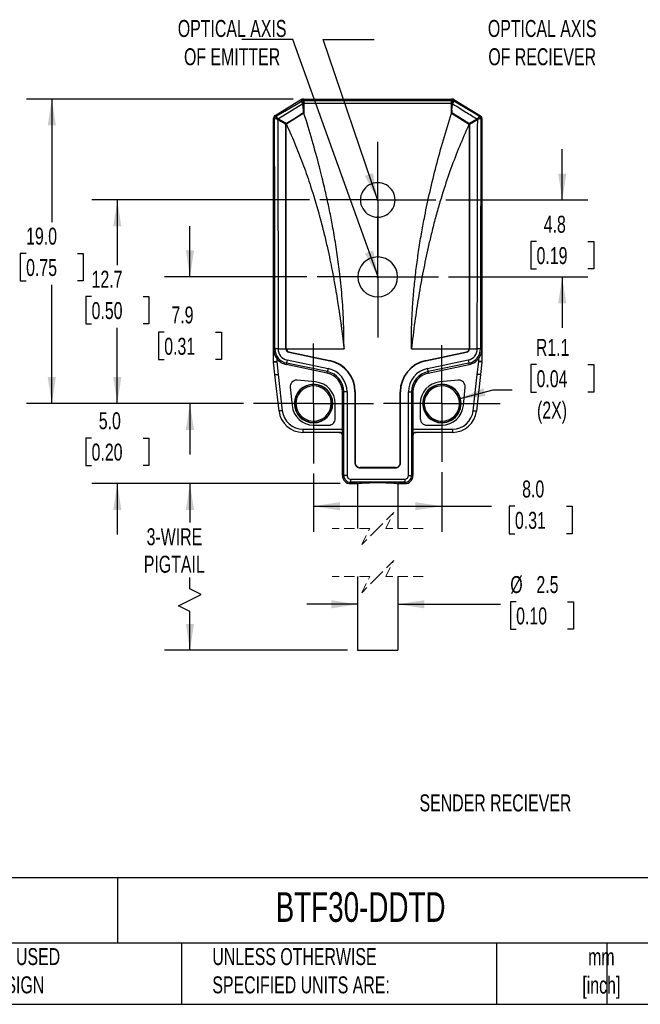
# Model space of a CAD drawing. Header units: millimetres. Extents: x 3 to 137, y 3 to 105.
# Tile 2 of 5: x 72 to 110, y 3 to 65. Entities that reach past the tile are written whole.
import ezdxf

# ---------------------------------------------------------------- set-up
doc = ezdxf.new("R2010")
doc.units = ezdxf.units.MM
doc.header["$LTSCALE"] = 0.5
doc.linetypes.add('CENTERX2', pattern=[20.32, 12.7, -2.54, 2.54, -2.54])
doc.linetypes.add('HIDDEN', pattern=[1.905, 1.27, -0.635])
doc.layers.add('CENTER', color=40, linetype='CENTERX2')
doc.layers.add('DIMENSIONS', color=140, linetype='Continuous', lineweight=25)
doc.layers.add('TEXT', color=140, linetype='Continuous', lineweight=25)
doc.styles.add('SLDTEXTSTYLE0', font='TXT', dxfattribs={"width": 0.7})
doc.dimstyles.new('SLDDIMSTYLE0', dxfattribs={"dimtxt": 1.079004, "dimasz": 1.651, "dimexe": 0, "dimexo": 0.0625, "dimgap": 0.269751, "dimtad": 0, "dimtih": 1, "dimtoh": 1, "dimrnd": 1e-09, "dimzin": 12, "dimdsep": 46, "dimtxsty": 'SLDTEXTSTYLE0', "dimsah": 1, "dimcen": 0.09, "dimadec": 0, "dimazin": 3, "dimtfac": 1, "dimtmove": 0, "dimatfit": 0, "dimfxl": 0, "dimfrac": 2, "dimtolj": 1, "dimtzin": 12, "dimarcsym": 0})
doc.dimstyles.new('SLDDIMSTYLE1', dxfattribs={"dimtxt": 1.079004, "dimasz": 1.651, "dimexe": 0, "dimexo": 0.0625, "dimgap": 0.269751, "dimtad": 0, "dimtih": 1, "dimtoh": 1, "dimrnd": 1e-09, "dimzin": 12, "dimdsep": 46, "dimtxsty": 'SLDTEXTSTYLE0', "dimsah": 1, "dimcen": 0.09, "dimadec": 0, "dimazin": 3, "dimtfac": 1, "dimtofl": 0, "dimtmove": 0, "dimatfit": 3, "dimfxl": 0, "dimfrac": 2, "dimtolj": 1, "dimtzin": 12, "dimarcsym": 0})
doc.dimstyles.new('SLDDIMSTYLE2', dxfattribs={"dimtxt": 1.079004, "dimasz": 1.651, "dimexe": 0, "dimexo": 0.0625, "dimgap": 0.269751, "dimtad": 0, "dimtih": 1, "dimtoh": 1, "dimrnd": 1e-09, "dimzin": 4, "dimdsep": 46, "dimtxsty": 'SLDTEXTSTYLE0', "dimsah": 1, "dimcen": 0.09, "dimadec": 0, "dimazin": 1, "dimtfac": 1, "dimtofl": 0, "dimtmove": 0, "dimatfit": 3, "dimfxl": 0, "dimfrac": 2, "dimtolj": 1, "dimtzin": 12, "dimarcsym": 0})
doc.dimstyles.new('SLDDIMSTYLE3', dxfattribs={"dimtxt": 1.079004, "dimasz": 1.651, "dimexe": 0, "dimexo": 0.0625, "dimgap": 0.269751, "dimtad": 0, "dimtih": 1, "dimtoh": 1, "dimrnd": 1e-09, "dimzin": 12, "dimdsep": 46, "dimtxsty": 'SLDTEXTSTYLE0', "dimsah": 1, "dimcen": 0, "dimadec": 0, "dimazin": 3, "dimtfac": 1, "dimtofl": 0, "dimtmove": 0, "dimatfit": 3, "dimfxl": 0, "dimfrac": 2, "dimtolj": 1, "dimtzin": 12, "dimarcsym": 0})
doc.dimstyles.new('SLDDIMSTYLE4', dxfattribs={"dimtxt": 1.079004, "dimasz": 1.651, "dimexe": 0, "dimexo": 0.0625, "dimgap": 0.269751, "dimtad": 0, "dimtih": 1, "dimtoh": 1, "dimrnd": 1e-09, "dimzin": 4, "dimdsep": 46, "dimtxsty": 'SLDTEXTSTYLE0', "dimsah": 1, "dimcen": 0.09, "dimadec": 0, "dimazin": 1, "dimtfac": 1, "dimtmove": 0, "dimatfit": 0, "dimfxl": 0, "dimfrac": 2, "dimtolj": 1, "dimtzin": 12, "dimarcsym": 0})
doc.dimstyles.new('SLDDIMSTYLE7', dxfattribs={"dimtxt": 0.18, "dimasz": 1.651, "dimexe": 0, "dimexo": 0.0625, "dimgap": 0, "dimtad": 0, "dimtih": 1, "dimtoh": 1, "dimdec": 0, "dimrnd": 1e-09, "dimzin": 0, "dimdsep": 46, "dimtxsty": 'Standard', "dimsah": 1, "dimcen": 0.09, "dimadec": 0, "dimazin": 0, "dimtfac": 1.651, "dimtdec": 0, "dimtofl": 0, "dimtmove": 0, "dimatfit": 3, "dimfxl": 0, "dimfrac": 2, "dimtolj": 1, "dimtzin": 0, "dimarcsym": 0})

# ---------------------------------------------------------------- blocks, each defined once
blk = doc.blocks.new('_D')
at = {"layer": 'DIMENSIONS'}
for p, q in [((82.407, 48.562), (82.407, 51.737)), ((89.696, 48.562), (80.819, 48.562)), ((80.804, 45.113), (80.441, 45.113)), ((80.441, 45.113), (80.441, 43.398)), ((84.01, 45.113), (84.372, 45.113)), ((84.372, 45.113), (84.372, 43.398)), ((80.441, 43.398), (80.804, 43.398)), ((84.372, 43.398), (84.01, 43.398)), ((85.739, 40.662), (80.819, 40.662)), ((82.407, 40.662), (82.407, 37.487))]:
    blk.add_line(p, q, dxfattribs=at)
for points in [[(82.407, 48.562), (82.661, 50.213), (82.153, 50.213)], [(82.407, 40.662), (82.153, 39.011), (82.661, 39.011)]]:
    blk.add_solid(points, dxfattribs=at)
at = {"layer": 'DIMENSIONS', "char_height": 1.0583, "attachment_point": 1, "style": 'SLDTEXTSTYLE0'}
for s, insert in [('7.9', (81.252, 46.719)), ('0.31', (80.804, 44.762))]:
    blk.add_mtext(s, dxfattribs=dict(at, insert=insert))
blk = doc.blocks.new('_D_1')
at = {"layer": 'DIMENSIONS'}
for p, q in [((89.861, 53.362), (76.289, 53.362)), ((77.877, 53.362), (77.877, 49.298)), ((76.274, 47.342), (75.911, 47.342)), ((75.911, 47.342), (75.911, 45.627)), ((79.48, 47.342), (79.842, 47.342)), ((79.842, 47.342), (79.842, 45.627)), ((75.911, 45.627), (76.274, 45.627)), ((79.842, 45.627), (79.48, 45.627)), ((77.877, 40.662), (77.877, 45.385)), ((85.739, 40.662), (76.289, 40.662))]:
    blk.add_line(p, q, dxfattribs=at)
for points in [[(77.877, 53.362), (77.623, 51.711), (78.131, 51.711)], [(77.877, 40.662), (78.131, 42.313), (77.623, 42.313)]]:
    blk.add_solid(points, dxfattribs=at)
at = {"layer": 'DIMENSIONS', "char_height": 1.0583, "attachment_point": 1, "style": 'SLDTEXTSTYLE0'}
for s, insert in [('12.7', (76.274, 48.948)), ('0.50', (76.274, 46.991))]:
    blk.add_mtext(s, dxfattribs=dict(at, insert=insert))
blk = doc.blocks.new('_D_2')
at = {"layer": 'DIMENSIONS'}
for p, q in [((88.836, 59.662), (72.205, 59.662)), ((73.793, 59.662), (73.793, 51.985)), ((72.19, 50.028), (71.827, 50.028)), ((71.827, 50.028), (71.827, 48.314)), ((75.396, 50.028), (75.758, 50.028)), ((75.758, 50.028), (75.758, 48.314)), ((71.827, 48.314), (72.19, 48.314)), ((73.793, 40.662), (73.793, 48.072)), ((75.758, 48.314), (75.396, 48.314)), ((85.739, 40.662), (72.205, 40.662))]:
    blk.add_line(p, q, dxfattribs=at)
for points in [[(73.793, 59.662), (73.539, 58.011), (74.047, 58.011)], [(73.793, 40.662), (74.047, 42.313), (73.539, 42.313)]]:
    blk.add_solid(points, dxfattribs=at)
at = {"layer": 'DIMENSIONS', "char_height": 1.0583, "attachment_point": 1, "style": 'SLDTEXTSTYLE0'}
for s, insert in [('19.0', (72.19, 51.634)), ('0.75', (72.19, 49.678))]:
    blk.add_mtext(s, dxfattribs=dict(at, insert=insert))
blk = doc.blocks.new('_D_3')
at = {"layer": 'DIMENSIONS'}
for p, q in [((104.018, 43.087), (103.656, 43.087)), ((103.656, 43.087), (103.656, 41.372)), ((107.224, 43.087), (107.587, 43.087)), ((107.587, 43.087), (107.587, 41.372)), ((99.177, 40.947), (101.314, 41.52)), ((101.314, 41.52), (102.5, 41.52)), ((103.656, 41.372), (104.018, 41.372)), ((107.587, 41.372), (107.224, 41.372))]:
    blk.add_line(p, q, dxfattribs=at)
blk.add_solid([(99.177, 40.947), (100.837, 41.129), (100.706, 41.62)], dxfattribs=at)
at = {"layer": 'DIMENSIONS', "char_height": 1.0583, "attachment_point": 1, "style": 'SLDTEXTSTYLE0'}
for s, insert in [('R1.1', (103.976, 44.692)), ('0.04', (104.018, 42.736)), ('(2X)', (104.048, 40.78))]:
    blk.add_mtext(s, dxfattribs=dict(at, insert=insert))
blk = doc.blocks.new('_D_4')
at = {"layer": 'DIMENSIONS'}
for p, q in [((105.621, 53.362), (105.621, 56.537)), ((98.368, 53.362), (107.209, 53.362)), ((104.018, 50.771), (103.656, 50.771)), ((103.656, 50.771), (103.656, 49.056)), ((107.224, 50.771), (107.587, 50.771)), ((107.587, 50.771), (107.587, 49.056)), ((98.533, 48.562), (107.209, 48.562)), ((103.656, 49.056), (104.018, 49.056)), ((105.621, 48.562), (105.621, 45.387)), ((107.587, 49.056), (107.224, 49.056))]:
    blk.add_line(p, q, dxfattribs=at)
for points in [[(105.621, 53.362), (105.875, 55.013), (105.367, 55.013)], [(105.621, 48.562), (105.367, 46.911), (105.875, 46.911)]]:
    blk.add_solid(points, dxfattribs=at)
at = {"layer": 'DIMENSIONS', "char_height": 1.0583, "attachment_point": 1, "style": 'SLDTEXTSTYLE0'}
for s, insert in [('4.8', (104.467, 52.377)), ('0.19', (104.018, 50.42))]:
    blk.add_mtext(s, dxfattribs=dict(at, insert=insert))
blk = doc.blocks.new('_D_5')
at = {"layer": 'DIMENSIONS'}
for p, q in [((102.746, 28.289), (102.384, 28.289)), ((102.384, 28.289), (102.384, 26.574)), ((105.953, 28.289), (106.315, 28.289)), ((106.315, 28.289), (106.315, 26.574)), ((92.864, 28.137), (89.689, 28.137)), ((95.364, 28.137), (101.78, 28.137)), ((102.384, 26.574), (102.746, 26.574)), ((106.315, 26.574), (105.953, 26.574))]:
    blk.add_line(p, q, dxfattribs=at)
for points in [[(92.864, 28.137), (91.213, 28.391), (91.213, 27.883)], [(95.364, 28.137), (97.015, 27.883), (97.015, 28.391)]]:
    blk.add_solid(points, dxfattribs=at)
at = {"layer": 'DIMENSIONS', "char_height": 1.0583, "attachment_point": 1, "style": 'SLDTEXTSTYLE0'}
for s, insert in [('%%c', (102.381, 29.895)), ('2.5', (104.01, 29.895)), ('0.10', (102.746, 27.938))]:
    blk.add_mtext(s, dxfattribs=dict(at, insert=insert))
blk = doc.blocks.new('_D_6')
at = {"layer": 'DIMENSIONS'}
for p, q in [((91.779, 35.663), (80.819, 35.663)), ((82.407, 35.663), (82.407, 33.228)), ((82.407, 29.094), (82.407, 29.799)), ((83.112, 28.741), (82.407, 29.094)), ((81.701, 28.035), (83.112, 28.741)), ((82.407, 27.683), (81.701, 28.035)), ((82.407, 25.263), (82.407, 27.683)), ((92.229, 25.263), (80.819, 25.263))]:
    blk.add_line(p, q, dxfattribs=at)
for points in [[(82.407, 35.663), (82.153, 34.012), (82.661, 34.012)], [(82.407, 25.263), (82.661, 26.914), (82.153, 26.914)]]:
    blk.add_solid(points, dxfattribs=at)
at = {"layer": 'DIMENSIONS', "char_height": 1.0583, "attachment_point": 1, "style": 'SLDTEXTSTYLE0'}
for s, insert in [('3-WIRE', (79.705, 32.878)), ('PIGTAIL', (79.529, 31.163))]:
    blk.add_mtext(s, dxfattribs=dict(at, insert=insert))
blk = doc.blocks.new('_D_7')
at = {"layer": 'DIMENSIONS'}
for p, q in [((77.877, 40.662), (77.877, 43.837)), ((85.739, 40.662), (76.289, 40.662)), ((76.274, 38.51), (75.911, 38.51)), ((75.911, 38.51), (75.911, 36.795)), ((79.48, 38.51), (79.842, 38.51)), ((79.842, 38.51), (79.842, 36.795)), ((75.911, 36.795), (76.274, 36.795)), ((79.842, 36.795), (79.48, 36.795)), ((91.779, 35.663), (76.289, 35.663)), ((77.877, 35.663), (77.877, 32.488))]:
    blk.add_line(p, q, dxfattribs=at)
for points in [[(77.877, 40.662), (78.131, 42.313), (77.623, 42.313)], [(77.877, 35.663), (77.623, 34.012), (78.131, 34.012)]]:
    blk.add_solid(points, dxfattribs=at)
at = {"layer": 'DIMENSIONS', "char_height": 1.0583, "attachment_point": 1, "style": 'SLDTEXTSTYLE0'}
for s, insert in [('5.0', (76.723, 40.116)), ('0.20', (76.274, 38.159))]:
    blk.add_mtext(s, dxfattribs=dict(at, insert=insert))
blk = doc.blocks.new('_D_8')
at = {"layer": 'DIMENSIONS'}
for p, q in [((90.114, 36.287), (90.114, 32.665)), ((98.114, 36.387), (98.114, 32.665)), ((90.114, 34.253), (98.114, 34.253)), ((98.114, 34.253), (101.21, 34.253)), ((102.672, 34.253), (102.31, 34.253)), ((102.31, 34.253), (102.31, 32.538)), ((105.878, 34.253), (106.241, 34.253)), ((106.241, 34.253), (106.241, 32.538)), ((102.31, 32.538), (102.672, 32.538)), ((106.241, 32.538), (105.878, 32.538))]:
    blk.add_line(p, q, dxfattribs=at)
for points in [[(90.114, 34.253), (91.765, 33.999), (91.765, 34.507)], [(98.114, 34.253), (96.463, 34.507), (96.463, 33.999)]]:
    blk.add_solid(points, dxfattribs=at)
at = {"layer": 'DIMENSIONS', "char_height": 1.0583, "attachment_point": 1, "style": 'SLDTEXTSTYLE0'}
for s, insert in [('8.0', (103.121, 35.858)), ('0.31', (102.672, 33.902))]:
    blk.add_mtext(s, dxfattribs=dict(at, insert=insert))
blk = doc.blocks.new('SW_CENTERMARKSYMBOL_0')
at = {"layer": 'CENTER', "color": 0}
for p, q in [((0, 2.54), (0, 3.619)), ((0, 0), (0, 2.54)), ((-2.54, 0), (-3.619, 0)), ((0, 0), (-2.54, 0)), ((0, 0), (0, -2.54)), ((0, 0), (2.54, 0)), ((2.54, 0), (3.619, 0)), ((0, -2.54), (0, -3.619))]:
    blk.add_line(p, q, dxfattribs=at)
blk = doc.blocks.new('SW_CENTERMARKSYMBOL_1')
at = {"layer": 'CENTER', "color": 0}
for p, q in [((0, 2.54), (0, 3.784)), ((0, 0), (0, 2.54)), ((-2.54, 0), (-3.784, 0)), ((0, 0), (-2.54, 0)), ((0, 0), (0, -2.54)), ((0, 0), (2.54, 0)), ((2.54, 0), (3.784, 0)), ((0, -2.54), (0, -3.784))]:
    blk.add_line(p, q, dxfattribs=at)
blk = doc.blocks.new('SW_CENTERMARKSYMBOL_2')
at = {"layer": 'CENTER', "color": 0}
for p, q in [((0, 2.54), (0, 3.64)), ((0, 0), (0, 2.54)), ((-2.54, 0), (-3.64, 0)), ((0, 0), (-2.54, 0)), ((0, 0), (0, -2.54)), ((0, 0), (2.54, 0)), ((2.54, 0), (3.64, 0)), ((0, -2.54), (0, -3.64))]:
    blk.add_line(p, q, dxfattribs=at)
blk = doc.blocks.new('SW_CENTERMARKSYMBOL_3')
at = {"layer": 'CENTER', "color": 0}
for p, q in [((0, 2.54), (0, 3.74)), ((0, 0), (0, 2.54)), ((-2.54, 0), (-3.74, 0)), ((0, 0), (-2.54, 0)), ((0, 0), (0, -2.54)), ((0, 0), (2.54, 0)), ((2.54, 0), (3.74, 0)), ((0, -2.54), (0, -3.74))]:
    blk.add_line(p, q, dxfattribs=at)

msp = doc.modelspace()

# ---------------------------------------------------------------- linework, layer by layer
for p, q in [((89.36635, 59.63302), (87.70998, 58.62079)), ((89.38695, 59.55993), (89.36638, 59.63304)), ((89.47053, 59.66234), (89.4911, 59.58923)), ((89.47057, 59.66234), (89.49433, 59.66234)), ((89.49433, 59.66234), (89.49433, 59.57774)), ((89.51433, 59.66234), (89.49433, 59.66234)), ((89.51433, 59.66234), (98.71433, 59.66234)), ((89.51433, 59.66234), (89.51433, 59.5727)), ((98.71433, 59.5727), (98.71433, 59.66234)), ((98.73433, 59.66234), (98.71433, 59.66234)), ((98.73433, 59.66234), (98.7581, 59.66234)), ((98.73433, 59.57774), (98.73433, 59.66234)), ((98.73757, 59.58923), (98.75814, 59.66234)), ((98.86228, 59.63304), (98.84171, 59.55993)), ((98.86232, 59.63302), (100.51869, 58.62079)), ((89.44402, 59.36557), (87.92062, 58.41536)), ((89.37021, 59.53032), (89.3916, 59.5434)), ((89.3916, 59.5434), (89.38695, 59.55993)), ((89.49433, 59.37211), (89.4505, 59.34532)), ((89.49433, 58.96118), (89.4505, 59.34532)), ((89.4911, 59.58923), (89.49433, 59.57774)), ((89.49433, 59.57774), (89.49433, 59.5727)), ((89.49433, 59.5727), (89.49433, 59.37529)), ((89.49433, 59.4402), (89.51433, 59.4522)), ((89.49433, 59.37529), (89.49433, 59.37297)), ((89.49433, 59.37297), (89.49433, 59.37211)), ((89.49433, 59.37211), (89.49433, 58.96118)), ((89.49433, 59.35297), (89.51433, 59.35297)), ((89.51433, 59.5727), (98.71433, 59.5727)), ((89.51433, 59.5727), (89.51433, 59.37297)), ((89.51433, 59.37297), (89.51433, 58.78589)), ((98.71433, 59.37297), (89.51433, 59.37297)), ((98.71433, 59.37297), (98.71433, 59.5727)), ((98.73433, 59.4402), (98.71433, 59.4522)), ((98.71433, 58.78589), (98.71433, 59.37297)), ((98.73433, 59.30964), (98.71433, 59.30964)), ((98.73433, 59.57774), (98.73757, 59.58923)), ((98.73433, 59.5727), (98.73433, 59.57774)), ((98.73433, 59.37529), (98.73433, 59.5727)), ((98.73433, 59.37297), (98.73433, 59.37529)), ((98.73433, 59.37211), (98.73433, 59.37297)), ((98.77816, 59.34532), (98.73433, 59.37211)), ((98.73433, 58.96118), (98.73433, 59.37211)), ((98.73433, 58.96118), (98.77816, 59.34532)), ((98.84171, 59.55993), (98.83706, 59.5434)), ((98.83706, 59.5434), (98.85845, 59.53032)), ((87.61433, 58.45017), (87.61433, 58.45033)), ((87.68146, 58.41268), (87.61433, 58.45033)), ((87.61433, 44.07471), (87.61433, 58.45017)), ((87.70991, 58.62075), (87.77682, 58.58322)), ((87.88133, 58.37217), (87.85479, 58.42346)), ((87.92062, 58.41536), (88.42822, 58.12439)), ((89.51433, 58.78589), (88.44795, 58.11316)), ((89.49433, 58.79693), (89.43433, 58.75907)), ((89.43433, 58.75907), (89.43433, 58.75933)), ((89.49433, 58.79693), (89.49433, 58.96118)), ((98.71433, 58.78589), (99.78072, 58.11316)), ((98.73433, 58.96118), (98.73433, 58.79693)), ((98.79433, 58.75907), (98.73433, 58.79693)), ((98.79433, 58.75931), (98.79433, 58.75907)), ((99.80044, 58.12439), (100.31154, 58.41593)), ((100.37387, 58.42346), (100.34733, 58.37217)), ((100.45174, 58.58316), (100.51875, 58.62075)), ((100.61433, 58.45033), (100.5472, 58.41268)), ((100.61433, 58.45033), (100.61433, 58.45017)), ((100.61433, 58.45017), (100.61433, 44.07471)), ((88.39433, 58.06007), (88.39433, 58.10297)), ((88.39433, 44.07471), (88.39433, 58.06007)), ((88.41433, 58.04777), (88.41433, 58.09195)), ((88.41433, 44.07471), (88.41433, 58.04777)), ((99.80044, 58.12439), (99.83433, 58.10297)), ((99.81433, 58.09195), (99.81433, 58.04777)), ((99.81433, 58.04777), (99.81433, 44.07471)), ((99.83433, 58.10297), (99.83433, 58.06007)), ((99.83433, 58.06007), (99.83433, 44.07471)), ((94.11433, 53.39148), (94.11433, 53.39241)), ((94.11433, 53.38288), (94.11433, 53.39148)), ((94.11433, 53.33321), (94.11433, 53.33227)), ((94.06963, 48.56234), (94.06085, 48.56234)), ((94.09201, 48.56234), (94.0868, 48.56234)), ((94.11433, 48.60213), (94.11433, 48.58988)), ((94.13666, 48.56234), (94.14187, 48.56234)), ((94.15903, 48.56234), (94.16782, 48.56234)), ((87.61433, 44.07471), (87.70397, 44.07471)), ((87.61433, 43.27367), (87.61433, 44.07471)), ((87.9037, 44.07471), (88.39433, 44.07471)), ((88.41433, 44.07471), (92.01403, 44.06884)), ((88.56926, 43.85937), (91.11996, 43.32551)), ((88.57336, 43.87895), (91.12406, 43.34508)), ((96.21462, 44.06884), (99.81433, 44.07471)), ((97.10461, 43.34508), (99.6553, 43.87895)), ((97.1087, 43.32551), (99.6594, 43.85937)), ((99.83433, 44.07471), (100.32496, 44.07471)), ((100.52469, 44.07471), (100.32496, 44.07471)), ((100.52469, 44.07471), (100.61433, 44.07471)), ((100.61433, 44.07471), (100.61433, 43.27367)), ((87.61433, 43.27367), (87.81433, 43.27367)), ((87.70529, 42.46234), (87.61561, 43.25108)), ((87.81433, 43.47471), (87.81433, 43.27367)), ((87.81433, 43.27367), (87.90658, 42.46234)), ((88.42783, 43.18366), (88.40947, 43.09592)), ((90.96017, 42.56205), (88.40947, 43.09592)), ((90.97853, 42.64979), (88.42783, 43.18366)), ((88.46875, 43.37915), (91.01945, 42.84528)), ((97.20922, 42.84528), (99.75991, 43.37915)), ((99.80083, 43.18366), (97.25013, 42.64979)), ((97.2685, 42.56205), (99.8192, 43.09592)), ((99.8192, 43.09592), (99.80083, 43.18366)), ((100.32209, 42.46234), (100.41433, 43.27367)), ((100.41433, 43.27367), (100.41433, 43.47471)), ((100.61433, 43.27367), (100.41433, 43.27367)), ((100.61305, 43.25108), (100.52338, 42.46234)), ((87.70529, 42.46234), (87.90658, 42.46234)), ((87.96332, 40.19289), (87.70529, 42.46234)), ((87.90658, 42.46234), (88.16203, 40.21548)), ((90.96017, 42.56205), (90.97853, 42.64979)), ((97.25013, 42.64979), (97.2685, 42.56205)), ((100.06663, 40.21548), (100.32209, 42.46234)), ((100.52338, 42.46234), (100.26535, 40.19289)), ((100.52338, 42.46234), (100.32209, 42.46234)), ((90.24317, 42.00618), (89.09695, 42.11607)), ((99.13171, 42.11607), (97.98549, 42.00618)), ((88.6606, 41.67972), (88.77049, 40.5335)), ((92.00397, 41.3875), (91.91433, 41.3875)), ((91.91433, 39.06234), (91.91433, 41.3875)), ((92.00397, 36.16234), (92.00397, 41.3875)), ((92.2037, 41.3875), (92.00397, 41.3875)), ((92.2037, 41.3875), (92.2037, 36.16234)), ((92.69433, 41.3875), (92.69433, 36.96234)), ((92.71433, 41.3875), (92.71433, 36.96234)), ((95.51433, 36.96234), (95.51433, 41.3875)), ((95.53433, 36.96234), (95.53433, 41.3875)), ((96.02496, 36.16234), (96.02496, 41.3875)), ((96.02496, 41.3875), (96.22469, 41.3875)), ((96.22469, 41.3875), (96.22469, 36.16234)), ((96.31433, 41.3875), (96.22469, 41.3875)), ((96.31433, 41.3875), (96.31433, 39.06234)), ((99.45817, 40.5335), (99.56806, 41.67972)), ((91.46433, 39.71234), (91.46433, 40.66234)), ((96.76433, 40.66234), (96.76433, 39.71234)), ((89.45371, 39.06234), (91.91433, 39.06234)), ((89.45371, 39.06234), (89.45371, 38.86234)), ((91.71433, 38.86234), (89.45371, 38.86234)), ((90.11433, 39.31234), (91.06433, 39.31234)), ((91.71433, 38.86234), (91.91433, 38.86234)), ((91.91433, 38.67715), (91.91433, 39.06234)), ((96.31433, 39.06234), (96.31433, 38.67715)), ((96.31433, 39.06234), (98.77495, 39.06234)), ((96.31433, 38.86234), (96.51433, 38.86234)), ((98.77495, 38.86234), (96.51433, 38.86234)), ((97.16433, 39.31234), (98.11433, 39.31234)), ((98.77495, 39.06234), (98.77495, 38.86234)), ((91.91433, 38.66234), (91.91433, 38.67715)), ((91.91433, 36.16234), (91.91433, 38.66234)), ((91.91461, 38.66234), (91.91434, 38.66234)), ((91.91461, 38.66234), (91.91461, 36.16234)), ((96.31406, 36.16234), (96.31406, 38.66234)), ((96.31406, 38.66234), (96.31433, 38.66234)), ((96.31433, 38.66234), (96.31433, 38.67715)), ((96.31433, 38.66234), (96.31433, 36.16234)), ((95.21433, 36.66234), (93.01433, 36.66234)), ((93.01433, 36.64234), (95.21433, 36.64234)), ((91.91461, 36.16234), (91.91434, 36.16234)), ((91.91461, 36.16234), (92.00397, 36.16234)), ((92.2037, 36.16234), (92.00397, 36.16234)), ((92.41433, 35.95171), (95.81433, 35.95171)), ((92.41433, 35.95171), (92.41433, 35.75198)), ((92.41433, 35.75198), (92.41433, 35.66261)), ((95.81433, 35.75198), (92.41433, 35.75198)), ((92.41433, 35.66261), (92.86434, 35.66261)), ((92.41433, 35.66261), (92.41433, 35.66234)), ((92.86434, 35.66234), (92.41433, 35.66234)), ((92.86433, 35.66241), (92.86433, 32.85883)), ((95.36432, 35.66261), (95.81433, 35.66261)), ((95.81433, 35.66234), (95.36432, 35.66234)), ((95.36433, 35.66241), (95.36433, 32.85883)), ((95.81433, 35.95171), (95.81433, 35.75198)), ((95.81433, 35.66261), (95.81433, 35.75198)), ((95.81433, 35.66261), (95.81433, 35.66234)), ((96.02496, 36.16234), (96.22469, 36.16234)), ((96.22469, 36.16234), (96.31406, 36.16234)), ((96.31406, 36.16234), (96.31433, 36.16234)), ((92.86433, 29.85883), (92.86433, 25.2627)), ((95.36433, 29.85883), (95.36433, 25.2627)), ((92.86433, 25.2627), (95.36433, 25.2627))]:
    msp.add_line(p, q)
at = {"color": 7, "linetype": 'HIDDEN', "lineweight": 18}
for p, q in [((95.11433, 33.85883), (94.11433, 32.85883)), ((94.61433, 32.85883), (95.11433, 33.85883)), ((93.61433, 32.85883), (91.27683, 32.85883)), ((94.11433, 32.85883), (93.11433, 31.85883)), ((93.11433, 31.85883), (93.61433, 32.85883)), ((96.95183, 32.85883), (94.61433, 32.85883)), ((95.11433, 30.85883), (94.11433, 29.85883)), ((94.61433, 29.85883), (95.11433, 30.85883)), ((93.61433, 29.85883), (91.27683, 29.85883)), ((94.11433, 29.85883), (93.11433, 28.85883)), ((93.11433, 28.85883), (93.61433, 29.85883)), ((96.95183, 29.85883), (94.61433, 29.85883))]:
    msp.add_line(p, q, dxfattribs=at)
at = {"flags": 128}
for points in [[(87.77682, 58.58322), (88.31864, 58.90531), (88.6692, 59.11367), (89.01972, 59.32201), (89.37021, 59.53032)], [(89.49433, 59.37529), (89.47486, 59.40716), (89.45612, 59.43783), (89.43878, 59.4662), (89.42345, 59.49129), (89.41067, 59.5122), (89.40089, 59.5282), (89.39446, 59.53872), (89.3916, 59.5434)], [(98.73433, 59.37529), (98.75381, 59.40716), (98.77255, 59.43783), (98.78989, 59.4662), (98.80522, 59.49129), (98.818, 59.5122), (98.82777, 59.5282), (98.83421, 59.53872), (98.83706, 59.5434)], [(100.45048, 58.58393), (99.55947, 59.11367), (98.85845, 59.53032)], [(89.43433, 58.75933), (88.87595, 58.40695), (88.43725, 58.13009)], [(99.79142, 58.13009), (99.23306, 58.48244), (98.79433, 58.75931)], [(88.39433, 58.10297), (88.41347, 58.11506), (88.42822, 58.12439)], [(88.44795, 58.11316), (88.42927, 58.10138), (88.41433, 58.09195)], [(88.44292, 58.03017), (88.42691, 58.04002), (88.41433, 58.04777)], [(88.43725, 58.13009), (88.43219, 58.12689), (88.42822, 58.12439)], [(99.81433, 58.09195), (99.79535, 58.10393), (99.78072, 58.11316)], [(99.81433, 58.04777), (99.79832, 58.03791), (99.78575, 58.03017)], [(99.80044, 58.12439), (99.79539, 58.12758), (99.79142, 58.13009)], [(87.9037, 44.07471), (87.82959, 44.07471), (87.76603, 44.07471), (87.72207, 44.07471), (87.70397, 44.07471)], [(87.61561, 43.25108), (87.61943, 43.25151), (87.63074, 43.2528), (87.6491, 43.25489), (87.67382, 43.2577), (87.70393, 43.26112), (87.73829, 43.26503), (87.77556, 43.26927), (87.81433, 43.27367)], [(88.46875, 43.37915), (88.46102, 43.34221), (88.45357, 43.30661), (88.44666, 43.27361), (88.44055, 43.2444), (88.43545, 43.22003), (88.43154, 43.20137), (88.42897, 43.1891), (88.42783, 43.18366)], [(99.75991, 43.37915), (99.76764, 43.34221), (99.7751, 43.30661), (99.782, 43.27361), (99.78812, 43.2444), (99.79322, 43.22003), (99.79712, 43.20137), (99.79969, 43.1891), (99.80083, 43.18366)], [(100.61305, 43.25108), (100.60923, 43.25151), (100.59793, 43.2528), (100.57956, 43.25489), (100.55485, 43.2577), (100.52474, 43.26112), (100.49038, 43.26503), (100.4531, 43.26927), (100.41433, 43.27367)], [(91.01945, 42.84528), (91.01172, 42.80835), (91.00427, 42.77274), (90.99736, 42.73974), (90.99125, 42.71053), (90.98614, 42.68616), (90.98224, 42.6675), (90.97967, 42.65523), (90.97853, 42.64979)], [(97.20922, 42.84528), (97.21695, 42.80835), (97.2244, 42.77274), (97.23131, 42.73974), (97.23742, 42.71053), (97.24252, 42.68616), (97.24642, 42.6675), (97.24899, 42.65523), (97.25013, 42.64979)], [(88.16203, 40.21548), (88.12327, 40.21107), (88.08599, 40.20684), (88.05163, 40.20293), (88.02152, 40.19951), (87.9968, 40.1967), (87.97844, 40.19461), (87.96713, 40.19332), (87.96332, 40.19289)], [(100.06663, 40.21548), (100.1054, 40.21107), (100.14268, 40.20684), (100.17703, 40.20293), (100.20715, 40.19951), (100.23186, 40.1967), (100.25022, 40.19461), (100.26153, 40.19332), (100.26535, 40.19289)]]:
    msp.add_lwpolyline(points, dxfattribs=at)
for centre, radius, start, end in [((89.49126, 59.38894), 0.20029, 90.045275, 121.3840188), ((89.4959, 59.37243), 0.20027, 90.4487333, 121.3848343), ((98.73276, 59.37243), 0.20027, 58.6151657, 89.5512667), ((98.73741, 59.38894), 0.20029, 58.6158348, 89.9548715), ((87.88176, 58.41235), 0.2003, 121.0611142, 179.9071803), ((87.82169, 57.55687), 0.86722, 87.8122717, 99.305361), ((87.7097, 58.688), 0.1247, 303.4367532, 304.3468453), ((86.98754, 59.89665), 1.70951, 300.4848909, 301.4206615), ((82.90418, 61.97637), 6.1451, 324.0898866, 324.607672), ((81.90174, 61.98122), 6.99588, 328.8827375, 329.3555561), ((106.30444, 61.96783), 6.96971, 210.654833, 211.1185629), ((105.33162, 61.98148), 6.15388, 215.3844303, 215.9097199), ((101.24335, 59.90034), 1.71382, 238.5800301, 239.5134344), ((100.40698, 57.55686), 0.86723, 80.6946614, 92.1877249), ((100.3469, 58.41235), 0.20031, 0.0932875, 58.8960874), ((94.11433, 53.36234), 1.07865, 89.999995, 270.000005), ((94.11433, 53.36234), 1.07865, 269.9999937, 90.0000063), ((94.11433, 53.36234), 0.03007, 90.0000717, 269.9999283), ((94.11433, 53.36234), 0.02914, 89.999913, 270.000087), ((94.11433, 53.36234), 0.02054, 89.9993135, 270.0006865), ((94.11433, 53.36234), 0.03007, 270.0000739, 89.9999261), ((94.11433, 53.36234), 0.02914, 269.9999153, 90.0000847), ((94.11433, 53.36234), 0.02054, 269.9993168, 90.0006832), ((94.11433, 48.56234), 1.24368, 90.0000032, 269.9999968), ((94.11433, 48.56234), 1.24368, 270.0000021, 89.9999979), ((94.11433, 48.56234), 0.05349, 90.0004332, 179.9994551), ((94.11433, 48.56234), 0.05349, 180.0000461, 269.9995668), ((94.11433, 48.56234), 0.0447, 0.0000303, 179.9999697), ((94.11433, 48.56234), 0.0447, 180.0000303, 359.9999697), ((94.11433, 48.56234), 0.03979, 90.0000332, 269.9999668), ((94.11433, 48.56234), 0.02753, 89.9998388, 180.0000729), ((94.11433, 48.56234), 0.02753, 179.9999271, 270.0001612), ((94.11433, 48.56234), 0.02232, 0.0003478, 179.9996522), ((94.11433, 48.56234), 0.02232, 179.9991526, 0.0008474), ((94.11433, 48.56234), 0.05349, 0.0005516, 89.9995627), ((94.11433, 48.56234), 0.03979, 270.0000297, 89.9999703), ((94.11433, 48.56234), 0.02753, 359.9999335, 90.0001561), ((94.11433, 48.56234), 0.02753, 269.9998439, 0.0000665), ((94.11433, 48.56234), 0.05349, 270.0004373, 359.9999472), ((88.61433, 44.07471), 1, 180.0000256, 216.8698929), ((88.61433, 44.07471), 0.91036, 180.0000301, 258.1785133), ((88.61433, 44.07471), 0.71063, 179.999949, 258.1785457), ((88.61433, 44.07471), 0.22, 180.0002017, 258.1783773), ((88.61433, 44.07471), 0.2, 180.0001313, 258.1784501), ((99.61433, 44.07471), 0.2, 281.8215499, 359.9998687), ((99.61433, 44.07471), 0.22, 281.8215265, 0.0000437), ((99.61433, 44.07471), 0.71063, 281.8215364, 359.9999689), ((99.61433, 44.07471), 0.91036, 281.8214635, 0.0000292), ((99.61433, 44.07471), 1, 323.1301071, 359.9999744), ((87.81442, 43.27368), 0.20008, 180.0009464, 186.4846396), ((88.61433, 44.07471), 1, 216.8698976, 258.1785292), ((90.71433, 41.3875), 1.98, 359.999995, 78.1785168), ((90.71433, 41.3875), 2, 359.9999999, 78.1785098), ((97.51433, 41.3875), 2, 101.8214948, 179.9999996), ((97.51433, 41.3875), 1.98, 101.8214879, 180.0000044), ((99.61433, 44.07471), 1, 281.8214708, 323.1301024), ((100.41439, 43.27367), 0.19994, 353.5118347, 0.0002251), ((90.71433, 41.3875), 1.2, 359.9999981, 78.1785119), ((90.71433, 41.3875), 1.28964, 359.9999979, 78.1785036), ((90.71433, 41.3875), 1.48937, 359.9999978, 78.1785072), ((97.51433, 41.3875), 1.48937, 101.8214964, 179.9999931), ((97.51433, 41.3875), 1.28964, 101.821482, 180.0000038), ((97.51433, 41.3875), 1.2, 101.8214782, 180.0000118), ((89.05878, 41.7179), 0.4, 89.9999582, 185.4764109), ((90.11433, 40.66234), 1.2, 90.0000111, 269.9999889), ((90.11433, 40.66234), 1.18, 90.000017, 269.999983), ((89.05878, 41.71788), 0.40002, 84.52374, 89.9999457), ((90.11433, 40.66234), 1.2, 270, 90), ((90.11433, 40.66234), 1.18, 269.9999943, 90.0000057), ((90.11433, 40.66234), 1.35, 0.0000029, 84.5236044), ((98.11433, 40.66234), 1.35, 95.4763758, 180.000006), ((98.11433, 40.66234), 1.2, 90.0000111, 269.9999889), ((98.11433, 40.66234), 1.18, 90.0000057, 269.9999943), ((98.11433, 40.66234), 1.2, 269.9999889, 90.0000111), ((98.11433, 40.66234), 1.18, 269.9999943, 90.0000057), ((99.16989, 41.71788), 0.40002, 90.0000543, 95.47626), ((99.16989, 41.7179), 0.4, 354.5235891, 89.9999751), ((90.11433, 40.66234), 1.1, 351.2396681, 171.2396908), ((98.11433, 40.66234), 1.1, 355.5783445, 175.5783129), ((90.11433, 40.66234), 1.1, 171.2396709, 351.239688), ((98.11433, 40.66234), 1.1, 175.5783202, 355.5783373), ((89.45371, 40.36234), 1.5, 186.4863871, 270.0000171), ((89.45371, 40.36234), 1.3, 186.4864059, 270.0000158), ((90.11433, 40.66234), 1.35, 185.476424, 269.9999687), ((98.11433, 40.66234), 1.35, 269.9999831, 354.5236044), ((98.77495, 40.36234), 1.3, 269.9999842, 353.5135941), ((98.77495, 40.36234), 1.5, 270.0000006, 353.5135952), ((91.06433, 39.71234), 0.4, 269.9999155, 0.0000512), ((97.16433, 39.71234), 0.4, 180.0000058, 270.0000276), ((91.71433, 38.66234), 0.2, 359.9998821, 90.0001179), ((96.51433, 38.66234), 0.2, 89.999835, 180.0002317), ((93.01433, 36.96234), 0.32, 179.9999751, 270.0000875), ((93.01433, 36.96234), 0.3, 180.0000025, 269.9999975), ((95.21433, 36.96234), 0.32, 269.9998917, 0.0000249), ((95.21433, 36.96234), 0.3, 269.9999803, 359.9999975), ((92.41433, 36.16234), 0.5, 180.0000533, 269.9999868), ((92.41433, 36.16234), 0.49973, 180.000048, 269.9999653), ((92.41433, 36.16234), 0.41036, 179.9999797, 270.0000691), ((92.41433, 36.16234), 0.21063, 180.0000122, 270.0000511), ((95.81433, 36.16234), 0.21063, 269.9999489, 359.9999878), ((95.81433, 36.16234), 0.41036, 269.9999472, 0.0000203), ((95.81433, 36.16234), 0.49973, 270.0000669, 359.9999064), ((95.81433, 36.16234), 0.5, 270.0000454, 359.9999012)]:
    msp.add_arc(centre, radius, start, end)
for points, knots in [([(89.47057, 59.66234), (89.44997, 59.66071), (89.41317, 59.6578), (89.38066, 59.64059), (89.36635, 59.63302)], [0, 0, 0, 0, 0.55986639, 1, 1, 1, 1]), ([(98.86232, 59.63302), (98.84388, 59.64237), (98.81097, 59.65907), (98.77425, 59.66134), (98.7581, 59.66234)], [0, 0, 0, 0, 0.56012316, 1, 1, 1, 1]), ([(89.44402, 59.36557), (89.43422, 59.38217), (89.41784, 59.40993), (89.39446, 59.45147), (89.38088, 59.48504), (89.36956, 59.51188), (89.37004, 59.52524), (89.37021, 59.53032)], [0, 0, 0, 0, 0.317382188, 0.530714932, 0.781881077, 0.917116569, 1, 1, 1, 1]), ([(89.4505, 59.34532), (89.44986, 59.34929), (89.44872, 59.35638), (89.44545, 59.36276), (89.44402, 59.36557)], [0, 0, 0, 0, 0.559934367, 1, 1, 1, 1]), ([(98.78465, 59.36557), (98.78288, 59.36197), (98.7797, 59.35554), (98.77863, 59.34845), (98.77816, 59.34532)], [0, 0, 0, 0, 0.55823344, 1, 1, 1, 1]), ([(98.78465, 59.36557), (98.79546, 59.38458), (98.81602, 59.42071), (98.84033, 59.46817), (98.85319, 59.50136), (98.8598, 59.51977), (98.85882, 59.52743), (98.85845, 59.53032)], [0, 0, 0, 0, 0.36070877, 0.68556509, 0.87401111, 0.95248432, 1, 1, 1, 1]), ([(98.78465, 59.36557), (98.78481, 59.36547), (98.78637, 59.3645), (98.79191, 59.36104), (98.81258, 59.34815), (99.08598, 59.17761), (99.58853, 58.86312), (100.0774, 58.56075), (100.31154, 58.41593)], [0, 0, 0, 0, 0.0003164, 0.00306062, 0.01090688, 0.04095473, 0.54067193, 1, 1, 1, 1]), ([(87.70998, 58.62079), (87.69483, 58.60966), (87.66403, 58.58703), (87.62475, 58.52937), (87.61826, 58.48012), (87.61433, 58.45033)], [0, 0, 0, 0, 0.276703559, 0.562533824, 1, 1, 1, 1]), ([(87.70397, 44.07471), (87.70353, 45.41358), (87.70263, 48.09091), (87.69715, 51.81948), (87.69009, 55.25994), (87.68434, 57.36192), (87.68146, 58.41268)], [0, 0, 0, 0, 0.28013724, 0.56019063, 0.78014532, 1, 1, 1, 1]), ([(87.77682, 58.58322), (87.77743, 58.58356), (87.77851, 58.58417), (87.77959, 58.58478), (87.78006, 58.58504)], [0, 0, 0, 0, 0.559987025, 1, 1, 1, 1]), ([(87.77842, 58.58394), (87.77812, 58.58381), (87.77759, 58.58357), (87.77705, 58.58333), (87.77682, 58.58322)], [0, 0, 0, 0, 0.56009699, 1, 1, 1, 1]), ([(87.85479, 58.42346), (87.84731, 58.43657), (87.834, 58.45987), (87.8148, 58.49649), (87.8002, 58.53218), (87.78699, 58.5627), (87.78428, 58.57922), (87.78122, 58.58498), (87.77965, 58.58457), (87.7789, 58.58418), (87.77842, 58.58394)], [0, 0, 0, 0, 0.2511135, 0.44616232, 0.68453603, 0.89953263, 0.9758357, 0.9854971, 0.99085853, 1, 1, 1, 1]), ([(87.78006, 58.58504), (87.78079, 58.58545), (87.78218, 58.58622), (87.78477, 58.58747), (87.78875, 58.58932), (87.79758, 58.58696), (87.80521, 58.56955), (87.82175, 58.54068), (87.84616, 58.49359), (87.86716, 58.45764), (87.87874, 58.43782)], [0, 0, 0, 0, 0.01333182, 0.02548493, 0.04641821, 0.08214721, 0.15684193, 0.33050791, 0.63087016, 1, 1, 1, 1]), ([(87.87874, 58.43782), (87.88067, 58.43536), (87.88472, 58.4302), (87.89682, 58.42321), (87.90686, 58.41969), (87.9137, 58.4173)], [0, 0, 0, 0, 0.22577866, 0.47269721, 1, 1, 1, 1]), ([(87.88133, 58.37217), (87.88456, 57.18163), (87.891, 54.79983), (87.89785, 51.22622), (87.90257, 47.65094), (87.90332, 45.26692), (87.9037, 44.07471)], [0, 0, 0, 0, 0.24980997, 0.49976769, 0.74984156, 1, 1, 1, 1]), ([(87.89099, 58.36581), (87.88915, 58.36695), (87.88587, 58.36897), (87.88272, 58.3712), (87.88133, 58.37217)], [0, 0, 0, 0, 0.56005307, 1, 1, 1, 1]), ([(88.39433, 58.06007), (88.30057, 58.11747), (88.13314, 58.21995), (87.96498, 58.32125), (87.89099, 58.36581)], [0, 0, 0, 0, 0.55999958, 1, 1, 1, 1]), ([(87.9137, 58.4173), (87.91498, 58.41689), (87.91726, 58.41616), (87.9196, 58.4156), (87.92062, 58.41536)], [0, 0, 0, 0, 0.56000195, 1, 1, 1, 1]), ([(92.01403, 44.06884), (92.01113, 44.59191), (92.00534, 45.63615), (91.91172, 47.1951), (91.79235, 48.43076), (91.67897, 49.34897), (91.59504, 49.95844), (91.50174, 50.5726), (91.40291, 51.16845), (91.30446, 51.71891), (91.20856, 52.2237), (91.11217, 52.70529), (91.01025, 53.19026), (90.90281, 53.67862), (90.78448, 54.19361), (90.64484, 54.77549), (90.3996, 55.74801), (90.03131, 57.10255), (89.68874, 58.21799), (89.51433, 58.78589)], [0, 0, 0, 0, 0.10467994, 0.20897532, 0.3124523, 0.35310399, 0.39414623, 0.43558699, 0.47743413, 0.51503371, 0.54750795, 0.58027419, 0.61333562, 0.64669512, 0.68035572, 0.7190968, 0.76646311, 0.88109907, 1, 1, 1, 1]), ([(96.21462, 44.06884), (96.21489, 44.40314), (96.21542, 45.0764), (96.25262, 46.09298), (96.31628, 47.12291), (96.40912, 48.1662), (96.53038, 49.22285), (96.68028, 50.29285), (96.85238, 51.33768), (97.07841, 52.54254), (97.3729, 53.91636), (97.76266, 55.50447), (98.20731, 57.13509), (98.5435, 58.22967), (98.71433, 58.78589)], [0, 0, 0, 0, 0.0669064, 0.13474492, 0.20356733, 0.27342328, 0.34436019, 0.41642338, 0.48965603, 0.55628292, 0.6617688, 0.77082736, 0.88354494, 1, 1, 1, 1]), ([(100.33767, 58.36581), (100.24352, 58.30907), (100.07538, 58.20775), (99.90798, 58.1052), (99.83433, 58.06007)], [0, 0, 0, 0, 0.55999942, 1, 1, 1, 1]), ([(100.34993, 58.43782), (100.34801, 58.43535), (100.344, 58.4302), (100.33193, 58.42315), (100.32191, 58.41958), (100.31508, 58.41714)], [0, 0, 0, 0, 0.22528144, 0.47150685, 1, 1, 1, 1]), ([(100.32497, 44.07471), (100.32534, 45.26692), (100.32609, 47.65094), (100.33081, 51.22622), (100.33766, 54.79983), (100.34411, 57.18163), (100.34733, 58.37217)], [0, 0, 0, 0, 0.250158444, 0.500232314, 0.750190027, 1, 1, 1, 1]), ([(100.34733, 58.37217), (100.34556, 58.37093), (100.34241, 58.36872), (100.33912, 58.3667), (100.33767, 58.36581)], [0, 0, 0, 0, 0.55996188, 1, 1, 1, 1]), ([(100.44931, 58.58457), (100.44925, 58.5846), (100.4488, 58.58485), (100.44755, 58.58551), (100.44506, 58.58683), (100.43717, 58.58845), (100.42812, 58.57541), (100.41745, 58.5576), (100.40148, 58.52835), (100.37875, 58.48748), (100.3604, 58.45587), (100.34993, 58.43782)], [0, 0, 0, 0, 0.0011247, 0.00828493, 0.02295529, 0.04731723, 0.13086901, 0.23484662, 0.40680109, 0.66141811, 1, 1, 1, 1]), ([(100.45048, 58.58392), (100.449, 58.58481), (100.44674, 58.58619), (100.44201, 58.58027), (100.44456, 58.56118), (100.42722, 58.5327), (100.41412, 58.49634), (100.39458, 58.4599), (100.38133, 58.43658), (100.37387, 58.42346)], [0, 0, 0, 0, 0.02367041, 0.03626163, 0.11051895, 0.32308966, 0.55873191, 0.75161955, 1, 1, 1, 1]), ([(100.61433, 58.45033), (100.61273, 58.46906), (100.60947, 58.50714), (100.58072, 58.57071), (100.54207, 58.60191), (100.51869, 58.62079)], [0, 0, 0, 0, 0.276704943, 0.562534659, 1, 1, 1, 1]), ([(100.5472, 58.41268), (100.54359, 57.07527), (100.53637, 54.39972), (100.52963, 50.67239), (100.52556, 47.23047), (100.52498, 45.1267), (100.52469, 44.07471)], [0, 0, 0, 0, 0.27983332, 0.5598192, 0.77988661, 1, 1, 1, 1]), ([(88.44795, 58.11316), (88.44496, 58.11096), (88.43895, 58.10653), (88.43086, 58.09352), (88.42796, 58.06596), (88.43692, 58.04452), (88.44292, 58.03017)], [0, 0, 0, 0, 0.12175233, 0.24475103, 0.4943253, 1, 1, 1, 1]), ([(88.44292, 58.03016), (88.62996, 57.61114), (89.00225, 56.77713), (89.49272, 55.50425), (89.98103, 54.09273), (90.2987, 53.03421), (90.48968, 52.34006), (90.54101, 52.15007), (90.59141, 51.96007), (90.64089, 51.77008), (90.68946, 51.58011), (90.73714, 51.39015), (90.83564, 50.99034), (90.97301, 50.40403), (91.1354, 49.65445), (91.25854, 49.04336), (91.35107, 48.55789), (91.40347, 48.27156), (91.43508, 48.0947), (91.44884, 48.01703), (91.46221, 47.94101), (91.47517, 47.86664), (91.48776, 47.79392), (91.49996, 47.72286), (91.54296, 47.47049), (91.60935, 47.06613), (91.67369, 46.64907), (91.71019, 46.40414), (91.72512, 46.30278), (91.73922, 46.206), (91.75251, 46.11379), (91.76502, 46.02615), (91.77676, 45.94308), (91.79103, 45.84115), (91.80753, 45.72189), (91.82592, 45.5868), (91.84281, 45.4609), (91.85825, 45.34419), (91.87229, 45.23667), (91.88498, 45.13834), (91.89636, 45.0492), (91.9075, 44.9611), (91.91843, 44.8737), (91.92921, 44.78665), (91.93889, 44.70778), (91.94748, 44.63709), (91.95502, 44.57459), (91.96158, 44.5198), (91.96735, 44.47136), (91.9725, 44.42788), (91.97715, 44.38846), (91.98129, 44.3531), (91.98496, 44.32179), (91.99092, 44.27034), (91.99873, 44.20628), (92.00722, 44.13702), (92.01174, 44.09576), (92.01342, 44.07647), (92.01384, 44.07119), (92.01396, 44.06956), (92.01401, 44.06903), (92.01403, 44.06884)], [0, 0, 0, 0, 0.0951082, 0.18929858, 0.28265194, 0.40467677, 0.41829191, 0.43189048, 0.44547256, 0.45903814, 0.47258722, 0.48611974, 0.49963571, 0.55794428, 0.61094027, 0.65861478, 0.68716141, 0.71338544, 0.71895315, 0.72440374, 0.7297372, 0.73495357, 0.74005279, 0.74503489, 0.74989984, 0.79311982, 0.82997578, 0.83737502, 0.84445364, 0.85121168, 0.8576492, 0.86376625, 0.86956286, 0.8750391, 0.88510169, 0.89452146, 0.90329863, 0.9114334, 0.91892598, 0.92577657, 0.93198538, 0.93755259, 0.94418435, 0.95024536, 0.95573584, 0.96065595, 0.96500588, 0.96878577, 0.97209351, 0.9751187, 0.97786141, 0.98032169, 0.98249959, 0.98439515, 0.99105873, 0.99587696, 0.9988604, 0.99966215, 0.99988933, 0.99995927, 1, 1, 1, 1]), ([(99.78575, 58.03016), (99.58991, 57.59054), (99.19369, 56.70108), (98.66751, 55.31925), (98.25097, 54.08756), (97.92737, 53.02001), (97.67909, 52.13032), (97.45672, 51.26103), (97.20603, 50.19356), (96.93805, 48.91078), (96.66095, 47.35559), (96.41467, 45.73534), (96.2821, 44.63099), (96.21462, 44.06884)], [0, 0, 0, 0, 0.09975063, 0.20181402, 0.30637133, 0.36922433, 0.43303438, 0.49783225, 0.55521306, 0.66032637, 0.76943972, 0.88263889, 1, 1, 1, 1]), ([(99.78575, 58.03017), (99.79173, 58.0445), (99.80068, 58.06592), (99.79784, 58.09348), (99.78973, 58.1065), (99.78371, 58.11094), (99.78072, 58.11316)], [0, 0, 0, 0, 0.50506283, 0.75482257, 0.87785833, 1, 1, 1, 1]), ([(91.91433, 38.67715), (91.91442, 38.67438), (91.91458, 38.66945), (91.9146, 38.66451), (91.91461, 38.66234)], [0, 0, 0, 0, 0.55997868, 1, 1, 1, 1]), ([(96.31406, 38.66234), (96.31407, 38.6651), (96.3141, 38.67004), (96.31426, 38.67498), (96.31433, 38.67715)], [0, 0, 0, 0, 0.559998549, 1, 1, 1, 1]), ([(92.86433, 35.66241), (92.86433, 35.66244), (92.86433, 35.66251), (92.86434, 35.66258), (92.86434, 35.66261)], [0, 0, 0, 0, 0.47919166, 1, 1, 1, 1]), ([(92.86434, 35.66261), (92.86815, 35.66575), (92.88257, 35.67762), (92.92897, 35.68178), (93.00758, 35.69466), (93.13505, 35.7032), (93.31316, 35.71349), (93.54371, 35.7212), (93.81679, 35.72664), (94.11433, 35.72848), (94.41188, 35.72664), (94.68495, 35.7212), (94.91551, 35.71349), (95.09361, 35.7032), (95.22108, 35.69466), (95.2997, 35.68178), (95.3461, 35.67762), (95.36052, 35.66575), (95.36432, 35.66261)], [0, 0, 0, 0, 0.0058196, 0.02206899, 0.05302758, 0.10260009, 0.17365532, 0.26660087, 0.37796913, 0.5, 0.62203087, 0.73339913, 0.82634468, 0.89739991, 0.94697242, 0.97793101, 0.9941804, 1, 1, 1, 1]), ([(95.36432, 35.66261), (95.36432, 35.66257), (95.36433, 35.6625), (95.36433, 35.66243), (95.36433, 35.66241)], [0, 0, 0, 0, 0.642929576, 1, 1, 1, 1])]:
    msp.add_open_spline(points, degree=3, knots=knots)
at = {"layer": 'TEXT'}
for p, q in [((136.525, 11.06305), (3.175, 11.06305)), ((77.87945, 11.06305), (77.87945, 6.985)), ((136.525, 6.985), (3.175, 6.985)), ((81.89009, 6.985), (81.89009, 3.175)), ((101.51215, 6.985), (101.51215, 3.175)), ((108.40605, 6.985), (108.40605, 3.175)), ((3.175, 3.175), (136.525, 3.175))]:
    msp.add_line(p, q, dxfattribs=at)

# ---------------------------------------------------------------- block references
at = {"layer": 'CENTER'}
for name, p in [('SW_CENTERMARKSYMBOL_0', (94.11433, 53.36234)), ('SW_CENTERMARKSYMBOL_1', (94.11433, 48.56234)), ('SW_CENTERMARKSYMBOL_3', (90.11433, 40.66234)), ('SW_CENTERMARKSYMBOL_2', (98.11433, 40.66234))]:
    msp.add_blockref(name, p, dxfattribs=at)

# ---------------------------------------------------------------- texts
at = {"layer": 'DIMENSIONS', "char_height": 1.0583333, "attachment_point": 2, "style": 'SLDTEXTSTYLE0'}
for s, insert in [('OPTICAL AXIS^JOF EMITTER', (85.03584, 64.59212)), ('OPTICAL AXIS^JOF RECIEVER', (104.36985, 64.59212)), ('SENDER RECIEVER', (101.45383, 16.27245))]:
    msp.add_mtext(s, dxfattribs=dict(at, insert=insert))
at = {"layer": 'TEXT', "style": 'SLDTEXTSTYLE0'}
for s, insert, char_height, attachment_point in [('BTF30-DDTD', (87.7509, 10.1713), 1.852083, 1), ('METRIC UNITS USED ^JFOR PART DESIGN', (64.23919, 6.682), 1.0583333, 1), ('UNLESS OTHERWISE ^JSPECIFIED UNITS ARE:', (83.80396, 6.682), 1.0583333, 1), ('mm^J[inch]', (108.05828, 6.66457), 1.058333, 2)]:
    msp.add_mtext(s, dxfattribs=dict(at, insert=insert, char_height=char_height, attachment_point=attachment_point))

# ---------------------------------------------------------------- dimensions: what is measured, and where the dimension line sits
at = {"layer": 'DIMENSIONS'}
for base, p1, p2, dimstyle, picture, middle in [((73.79291, 59.66234), (86.37433, 40.66234), (89.47057, 59.66234), 'SLDDIMSTYLE2', '_D_2', (73.79291, 50.02849)), ((105.62125, 48.56234), (97.73298, 53.36234), (97.89801, 48.56234), 'SLDDIMSTYLE0', '_D_4', (105.62125, 50.77097)), ((77.87694, 53.36234), (86.37433, 40.66234), (90.49568, 53.36234), 'SLDDIMSTYLE1', '_D_1', (77.87694, 47.34185)), ((82.40673, 48.56234), (86.37433, 40.66234), (90.33065, 48.56234), 'SLDDIMSTYLE0', '_D', (82.40673, 45.1129)), ((77.87694, 35.66261), (86.37433, 40.66234), (92.41433, 35.66261), 'SLDDIMSTYLE4', '_D_7', (77.87694, 38.5097))]:
    dim = msp.add_linear_dim(base=base, p1=p1, p2=p2, angle=90, dimstyle=dimstyle, dxfattribs=at)
    dim.commit()
    dim.dimension.update_dxf_attribs({"geometry": picture, "text_midpoint": middle, "dimtype": 160})
dim = msp.add_radius_dim(center=(98.11433, 40.66234), mpoint=(99.17685, 40.94704), text='<>\\P(2X)', dimstyle='SLDDIMSTYLE3', dxfattribs=at)
dim.commit()
dim.dimension.update_dxf_attribs({"geometry": '_D_3', "text_midpoint": (105.62125, 42.07731), "dimtype": 164})
dim = msp.add_linear_dim(base=(98.11433, 34.25265), p1=(90.11433, 36.92234), p2=(98.11433, 37.02234), dimstyle='SLDDIMSTYLE2', dxfattribs=at)
dim.commit()
dim.dimension.update_dxf_attribs({"geometry": '_D_8', "text_midpoint": (104.27511, 34.25265), "dimtype": 160})
for base, p1, p2, angle, text, dimstyle, picture, middle in [((82.40673, 25.2627), (92.41433, 35.66261), (92.86433, 25.2627), 90, '3-WIRE\\PPIGTAIL', 'SLDDIMSTYLE1', '_D_6', (82.40673, 31.51348)), ((95.36433, 28.13694), (92.86433, 25.2627), (95.36433, 25.2627), 0, '%%c<>', 'SLDDIMSTYLE0', '_D_5', (104.34963, 28.13694))]:
    dim = msp.add_linear_dim(base=base, p1=p1, p2=p2, angle=angle, text=text, dimstyle=dimstyle, dxfattribs=at)
    dim.commit()
    dim.dimension.update_dxf_attribs({"geometry": picture, "text_midpoint": middle, "dimtype": 160})

# ---------------------------------------------------------------- leaders
for points in [[(94.13666, 48.56234), (88.81441, 63.37334), (85.63941, 63.37334)], [(94.09645, 53.38535), (90.71413, 63.37334), (93.88913, 63.37334)]]:
    msp.add_leader(points, dimstyle='SLDDIMSTYLE7', dxfattribs=at)

doc.saveas('drawing.dxf')
